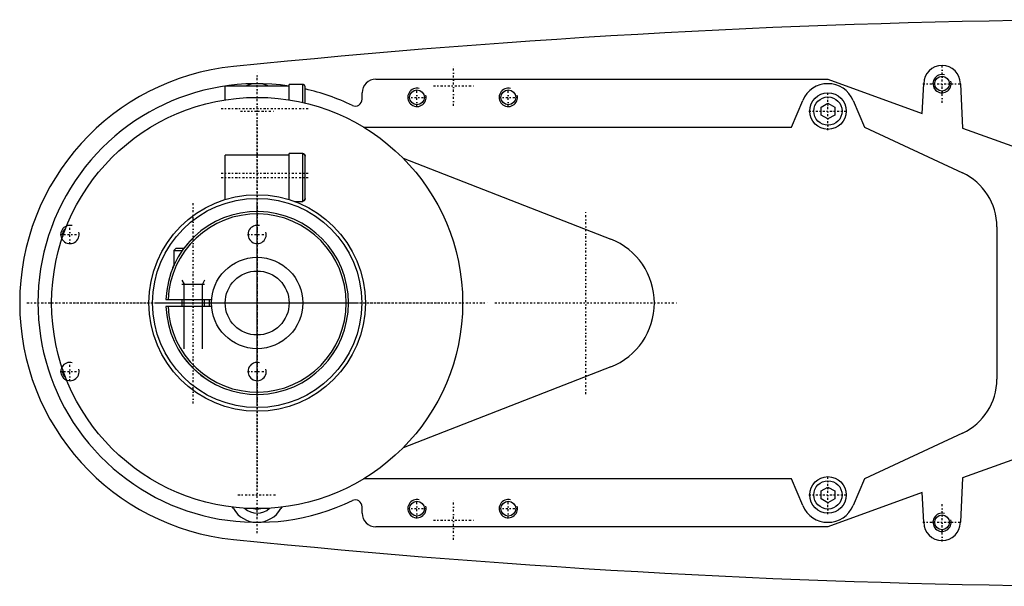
# Model space of a CAD drawing. Extents: x -602 to 139, y -105 to 105.
# Tile 1 of 6: x -602 to -386, y -62 to 62. Entities that reach past the tile are written whole.
import ezdxf

# ---------------------------------------------------------------- set-up
doc = ezdxf.new("R2010")
doc.units = 0
doc.linetypes.add('CENTER', pattern=[1.5, 0.45, -0.5, 0.05, -0.5])
for name, color, linetype in [('AM_0', 7, 'CONTINUOUS'), ('AM_10', 7, 'CONTINUOUS'), ('AM_7', 7, 'CENTER')]:
    doc.layers.add(name, color=color, linetype=linetype)

msp = doc.modelspace()

# ---------------------------------------------------------------- linework, layer by layer
at = {"layer": 'AM_0', "color": 7, "linetype": 'CONTINUOUS'}
for p, q in [((-540.5, 47.83), (-543, 47.83)), ((-543, 44.45), (-543, 47.83)), ((-540.5, 47.81), (-540.5, 47.83)), ((-540, 47.81), (-540.5, 47.81)), ((-540, 43.88), (-540, 47.81)), ((-524, 49), (-425, 49)), ((-425, 49), (-404.35, 41.5)), ((-404.35, 41.5), (-404, 48)), ((-396, 48), (-395.5, 38.29)), ((-543, 47.42), (-557, 47.42)), ((-557, 44.45), (-557, 47.42)), ((-539.5, 43.76), (-539.5, 47.31)), ((-527, 44.59), (-527, 46)), ((-433, 38.5), (-430.52, 44.34)), ((-426.5, 42.87), (-425, 43.73)), ((-425, 43.73), (-423.5, 42.87)), ((-419.48, 44.34), (-417, 38.5)), ((-426.5, 41.13), (-426.5, 42.87)), ((-425, 40.27), (-426.5, 41.13)), ((-423.5, 41.13), (-425, 40.27)), ((-423.5, 42.87), (-423.5, 41.13)), ((-526.7, 38.5), (-433, 38.5)), ((-417, 38.5), (-395.51, 28.48)), ((-395.5, 38.29), (-384.75, 34.38)), ((-543, 32.35), (-557, 32.35)), ((-557, 22.65), (-557, 32.35)), ((-540, 32.75), (-543, 32.75)), ((-543, 22.64), (-543, 32.75)), ((-540, 22.25), (-540, 32.75)), ((-539.5, 22.84), (-539.5, 32.16)), ((-518.04, 31.68), (-472.56, 13.98)), ((-557, 22.65), (-556.98, 22.65)), ((-543.02, 22.65), (-543, 22.65)), ((-541.84, 22.25), (-540, 22.25)), ((-388, 16.7), (-388, -16.7)), ((-567.75, 12), (-568.25, 11.5)), ((-568.25, 11.5), (-568.25, 8.18)), ((-568.25, 11.5), (-566.36, 11.5)), ((-567.75, 12), (-566, 12)), ((-569.99, 0.75), (-559.97, 0.75)), ((-566.5, 0.75), (-566.5, -0.75)), ((-561.5, -0.75), (-561.5, 0.75)), ((-559.97, -0.75), (-569.99, -0.75)), ((-472.56, -13.98), (-518.04, -31.68)), ((-395.51, -28.48), (-417, -38.5)), ((-384.75, -34.38), (-395.5, -38.29)), ((-433, -38.5), (-526.7, -38.5)), ((-430.52, -44.34), (-433, -38.5)), ((-417, -38.5), (-419.48, -44.34)), ((-395.5, -38.29), (-396, -48)), ((-426.5, -41.13), (-425, -40.27)), ((-425, -40.27), (-423.5, -41.13)), ((-426.5, -42.87), (-426.5, -41.13)), ((-425, -43.73), (-426.5, -42.87)), ((-404.35, -41.5), (-425, -49)), ((-423.5, -42.87), (-425, -43.73)), ((-423.5, -41.13), (-423.5, -42.87)), ((-404, -48), (-404.35, -41.5)), ((-555.19, -45), (-555.38, -44.68)), ((-544.62, -44.68), (-544.81, -45)), ((-527, -46), (-527, -44.59)), ((-425, -49), (-524, -49))]:
    msp.add_line(p, q, dxfattribs=at)
for points in [[(-539.5, 47.31, 0), (-539.5, 47.31, 0), (-539.5, 47.32, 0), (-539.5, 47.33, 0), (-539.5, 47.33, 0), (-539.5, 47.33, 0), (-539.5, 47.34, 0), (-539.5, 47.35, 0), (-539.5, 47.35, 0), (-539.5, 47.36, 0), (-539.5, 47.37, 0), (-539.5, 47.37, 0), (-539.5, 47.38, 0), (-539.51, 47.38, 0), (-539.51, 47.39, 0), (-539.51, 47.4, 0), (-539.51, 47.41, 0), (-539.51, 47.41, 0), (-539.51, 47.42, 0), (-539.51, 47.42, 0), (-539.51, 47.43, 0), (-539.52, 47.43, 0), (-539.52, 47.44, 0), (-539.52, 47.44, 0), (-539.52, 47.45, 0), (-539.52, 47.46, 0), (-539.52, 47.46, 0), (-539.52, 47.46, 0), (-539.53, 47.47, 0), (-539.53, 47.48, 0), (-539.53, 47.48, 0), (-539.53, 47.49, 0), (-539.54, 47.5, 0), (-539.54, 47.5, 0), (-539.54, 47.5, 0), (-539.54, 47.51, 0), (-539.54, 47.52, 0), (-539.55, 47.52, 0), (-539.55, 47.53, 0), (-539.55, 47.54, 0), (-539.56, 47.54, 0), (-539.56, 47.54, 0), (-539.56, 47.55, 0), (-539.56, 47.55, 0), (-539.57, 47.56, 0), (-539.57, 47.57, 0), (-539.58, 47.57, 0), (-539.58, 47.58, 0), (-539.58, 47.58, 0), (-539.58, 47.59, 0), (-539.59, 47.59, 0), (-539.59, 47.6, 0), (-539.6, 47.6, 0), (-539.6, 47.61, 0), (-539.6, 47.61, 0), (-539.61, 47.62, 0), (-539.61, 47.62, 0), (-539.62, 47.63, 0), (-539.62, 47.63, 0), (-539.62, 47.64, 0), (-539.63, 47.64, 0), (-539.63, 47.65, 0), (-539.63, 47.65, 0), (-539.64, 47.66, 0), (-539.64, 47.66, 0), (-539.65, 47.66, 0), (-539.65, 47.67, 0), (-539.65, 47.67, 0), (-539.66, 47.67, 0), (-539.66, 47.68, 0), (-539.66, 47.68, 0), (-539.67, 47.68, 0), (-539.67, 47.69, 0), (-539.68, 47.69, 0), (-539.69, 47.7, 0), (-539.69, 47.7, 0), (-539.69, 47.71, 0), (-539.7, 47.71, 0), (-539.7, 47.71, 0), (-539.71, 47.72, 0), (-539.72, 47.72, 0), (-539.72, 47.73, 0), (-539.73, 47.73, 0), (-539.73, 47.73, 0), (-539.73, 47.73, 0), (-539.74, 47.74, 0), (-539.75, 47.74, 0), (-539.75, 47.74, 0), (-539.76, 47.75, 0), (-539.77, 47.75, 0), (-539.77, 47.75, 0), (-539.77, 47.76, 0), (-539.78, 47.76, 0), (-539.79, 47.76, 0), (-539.79, 47.76, 0), (-539.8, 47.77, 0), (-539.81, 47.77, 0), (-539.81, 47.77, 0), (-539.81, 47.77, 0), (-539.82, 47.78, 0), (-539.82, 47.78, 0), (-539.83, 47.78, 0), (-539.84, 47.78, 0), (-539.84, 47.79, 0), (-539.85, 47.79, 0), (-539.85, 47.79, 0), (-539.86, 47.79, 0), (-539.87, 47.79, 0), (-539.87, 47.79, 0), (-539.87, 47.79, 0), (-539.88, 47.8, 0), (-539.89, 47.8, 0), (-539.89, 47.8, 0), (-539.89, 47.8, 0), (-539.9, 47.8, 0), (-539.91, 47.8, 0), (-539.92, 47.8, 0), (-539.92, 47.8, 0), (-539.93, 47.81, 0), (-539.94, 47.81, 0), (-539.94, 47.81, 0), (-539.95, 47.81, 0), (-539.95, 47.81, 0), (-539.96, 47.81, 0), (-539.97, 47.81, 0), (-539.98, 47.81, 0), (-539.98, 47.81, 0), (-539.98, 47.81, 0), (-539.99, 47.81, 0), (-540, 47.81, 0), (-540, 47.81, 0)], [(-539.5, 32.16, 0), (-539.5, 32.17, 0), (-539.5, 32.17, 0), (-539.5, 32.18, 0), (-539.5, 32.19, 0), (-539.5, 32.19, 0), (-539.5, 32.2, 0), (-539.5, 32.2, 0), (-539.5, 32.21, 0), (-539.5, 32.22, 0), (-539.5, 32.23, 0), (-539.5, 32.23, 0), (-539.5, 32.23, 0), (-539.51, 32.24, 0), (-539.51, 32.25, 0), (-539.51, 32.25, 0), (-539.51, 32.26, 0), (-539.51, 32.27, 0), (-539.51, 32.27, 0), (-539.51, 32.28, 0), (-539.51, 32.28, 0), (-539.52, 32.29, 0), (-539.52, 32.3, 0), (-539.52, 32.3, 0), (-539.52, 32.31, 0), (-539.52, 32.31, 0), (-539.52, 32.32, 0), (-539.52, 32.32, 0), (-539.53, 32.33, 0), (-539.53, 32.33, 0), (-539.53, 32.34, 0), (-539.53, 32.35, 0), (-539.54, 32.35, 0), (-539.54, 32.36, 0), (-539.54, 32.36, 0), (-539.54, 32.37, 0), (-539.54, 32.37, 0), (-539.55, 32.38, 0), (-539.55, 32.39, 0), (-539.55, 32.39, 0), (-539.56, 32.4, 0), (-539.56, 32.4, 0), (-539.56, 32.41, 0), (-539.56, 32.41, 0), (-539.57, 32.42, 0), (-539.57, 32.43, 0), (-539.58, 32.43, 0), (-539.58, 32.44, 0), (-539.58, 32.44, 0), (-539.58, 32.44, 0), (-539.59, 32.45, 0), (-539.59, 32.46, 0), (-539.6, 32.46, 0), (-539.6, 32.47, 0), (-539.6, 32.47, 0), (-539.6, 32.48, 0), (-539.61, 32.48, 0), (-539.61, 32.49, 0), (-539.62, 32.49, 0), (-539.62, 32.5, 0), (-539.63, 32.5, 0), (-539.63, 32.51, 0), (-539.63, 32.51, 0), (-539.64, 32.51, 0), (-539.64, 32.52, 0), (-539.65, 32.52, 0), (-539.65, 32.52, 0), (-539.65, 32.53, 0), (-539.66, 32.53, 0), (-539.66, 32.54, 0), (-539.66, 32.54, 0), (-539.67, 32.54, 0), (-539.67, 32.55, 0), (-539.68, 32.55, 0), (-539.68, 32.56, 0), (-539.69, 32.56, 0), (-539.69, 32.57, 0), (-539.7, 32.57, 0), (-539.7, 32.57, 0), (-539.71, 32.58, 0), (-539.71, 32.58, 0), (-539.72, 32.59, 0), (-539.73, 32.59, 0), (-539.73, 32.59, 0), (-539.73, 32.59, 0), (-539.74, 32.6, 0), (-539.75, 32.6, 0), (-539.75, 32.61, 0), (-539.76, 32.61, 0), (-539.77, 32.61, 0), (-539.77, 32.61, 0), (-539.77, 32.62, 0), (-539.78, 32.62, 0), (-539.78, 32.62, 0), (-539.79, 32.63, 0), (-539.8, 32.63, 0), (-539.8, 32.63, 0), (-539.81, 32.63, 0), (-539.81, 32.63, 0), (-539.82, 32.64, 0), (-539.82, 32.64, 0), (-539.83, 32.64, 0), (-539.84, 32.64, 0), (-539.84, 32.65, 0), (-539.85, 32.65, 0), (-539.85, 32.65, 0), (-539.86, 32.65, 0), (-539.87, 32.65, 0), (-539.87, 32.65, 0), (-539.87, 32.66, 0), (-539.88, 32.66, 0), (-539.89, 32.66, 0), (-539.89, 32.66, 0), (-539.89, 32.66, 0), (-539.9, 32.66, 0), (-539.91, 32.66, 0), (-539.92, 32.67, 0), (-539.92, 32.67, 0), (-539.93, 32.67, 0), (-539.94, 32.67, 0), (-539.94, 32.67, 0), (-539.95, 32.67, 0), (-539.95, 32.67, 0), (-539.96, 32.67, 0), (-539.97, 32.67, 0), (-539.98, 32.67, 0), (-539.98, 32.67, 0), (-539.98, 32.67, 0), (-539.99, 32.67, 0), (-540, 32.67, 0), (-540, 32.67, 0)], [(-539.94, 32.67, 0), (-539.94, 32.67, 0), (-539.93, 32.67, 0), (-539.92, 32.67, 0), (-539.91, 32.66, 0), (-539.91, 32.66, 0), (-539.9, 32.66, 0), (-539.89, 32.66, 0), (-539.89, 32.66, 0), (-539.88, 32.66, 0), (-539.87, 32.65, 0), (-539.86, 32.65, 0), (-539.86, 32.65, 0), (-539.85, 32.65, 0), (-539.84, 32.65, 0), (-539.84, 32.64, 0), (-539.83, 32.64, 0), (-539.82, 32.64, 0), (-539.82, 32.64, 0), (-539.81, 32.64, 0), (-539.81, 32.63, 0), (-539.8, 32.63, 0), (-539.8, 32.63, 0)], [(-539.77, 32.62, 0), (-539.76, 32.61, 0), (-539.73, 32.59, 0), (-539.71, 32.58, 0), (-539.69, 32.57, 0), (-539.68, 32.56, 0), (-539.66, 32.54, 0), (-539.64, 32.52, 0), (-539.62, 32.49, 0), (-539.6, 32.47, 0), (-539.58, 32.44, 0), (-539.57, 32.43, 0), (-539.57, 32.41, 0), (-539.55, 32.39, 0), (-539.54, 32.36, 0), (-539.53, 32.33, 0), (-539.52, 32.3, 0), (-539.51, 32.27, 0), (-539.51, 32.26, 0), (-539.51, 32.24, 0), (-539.5, 32.21, 0), (-539.5, 32.18, 0), (-539.5, 32.16, 0)], [(-540, 22.33, 0), (-540, 22.33, 0), (-539.99, 22.33, 0), (-539.98, 22.33, 0), (-539.98, 22.33, 0), (-539.98, 22.33, 0), (-539.97, 22.33, 0), (-539.96, 22.33, 0), (-539.95, 22.33, 0), (-539.95, 22.33, 0), (-539.94, 22.33, 0), (-539.94, 22.33, 0), (-539.93, 22.33, 0), (-539.92, 22.33, 0), (-539.92, 22.33, 0), (-539.91, 22.34, 0), (-539.9, 22.34, 0), (-539.89, 22.34, 0), (-539.89, 22.34, 0), (-539.89, 22.34, 0), (-539.88, 22.34, 0), (-539.87, 22.34, 0), (-539.87, 22.35, 0), (-539.87, 22.35, 0), (-539.86, 22.35, 0), (-539.85, 22.35, 0), (-539.85, 22.35, 0), (-539.84, 22.35, 0), (-539.84, 22.36, 0), (-539.83, 22.36, 0), (-539.82, 22.36, 0), (-539.82, 22.36, 0), (-539.81, 22.37, 0), (-539.81, 22.37, 0), (-539.8, 22.37, 0), (-539.8, 22.37, 0), (-539.79, 22.37, 0), (-539.78, 22.38, 0), (-539.78, 22.38, 0), (-539.77, 22.38, 0), (-539.77, 22.39, 0), (-539.77, 22.39, 0), (-539.76, 22.39, 0), (-539.75, 22.39, 0), (-539.75, 22.4, 0), (-539.74, 22.4, 0), (-539.73, 22.41, 0), (-539.73, 22.41, 0), (-539.73, 22.41, 0), (-539.72, 22.41, 0), (-539.71, 22.42, 0), (-539.71, 22.42, 0), (-539.7, 22.43, 0), (-539.7, 22.43, 0), (-539.69, 22.43, 0), (-539.69, 22.44, 0), (-539.68, 22.44, 0), (-539.68, 22.45, 0), (-539.67, 22.45, 0), (-539.67, 22.46, 0), (-539.66, 22.46, 0), (-539.66, 22.46, 0), (-539.66, 22.47, 0), (-539.65, 22.47, 0), (-539.65, 22.48, 0), (-539.65, 22.48, 0), (-539.64, 22.48, 0), (-539.64, 22.49, 0), (-539.63, 22.49, 0), (-539.63, 22.49, 0), (-539.63, 22.5, 0), (-539.62, 22.5, 0), (-539.62, 22.51, 0), (-539.61, 22.51, 0), (-539.61, 22.52, 0), (-539.6, 22.52, 0), (-539.6, 22.53, 0), (-539.6, 22.53, 0), (-539.6, 22.54, 0), (-539.59, 22.54, 0), (-539.59, 22.55, 0), (-539.58, 22.56, 0), (-539.58, 22.56, 0), (-539.58, 22.56, 0), (-539.58, 22.57, 0), (-539.57, 22.57, 0), (-539.57, 22.58, 0), (-539.56, 22.59, 0), (-539.56, 22.59, 0), (-539.56, 22.6, 0), (-539.56, 22.6, 0), (-539.55, 22.61, 0), (-539.55, 22.61, 0), (-539.55, 22.62, 0), (-539.54, 22.63, 0), (-539.54, 22.63, 0), (-539.54, 22.64, 0), (-539.54, 22.64, 0), (-539.54, 22.65, 0), (-539.53, 22.65, 0), (-539.53, 22.66, 0), (-539.53, 22.67, 0), (-539.53, 22.67, 0), (-539.52, 22.68, 0), (-539.52, 22.68, 0), (-539.52, 22.69, 0), (-539.52, 22.69, 0), (-539.52, 22.7, 0), (-539.52, 22.7, 0), (-539.52, 22.71, 0), (-539.51, 22.72, 0), (-539.51, 22.72, 0), (-539.51, 22.73, 0), (-539.51, 22.73, 0), (-539.51, 22.74, 0), (-539.51, 22.75, 0), (-539.51, 22.75, 0), (-539.51, 22.76, 0), (-539.5, 22.77, 0), (-539.5, 22.77, 0), (-539.5, 22.77, 0), (-539.5, 22.78, 0), (-539.5, 22.79, 0), (-539.5, 22.8, 0), (-539.5, 22.8, 0), (-539.5, 22.81, 0), (-539.5, 22.81, 0), (-539.5, 22.82, 0), (-539.5, 22.83, 0), (-539.5, 22.83, 0), (-539.5, 22.84, 0)], [(-539.8, 22.37, 0), (-539.8, 22.37, 0), (-539.81, 22.36, 0), (-539.82, 22.36, 0), (-539.83, 22.36, 0), (-539.83, 22.36, 0), (-539.84, 22.35, 0), (-539.86, 22.35, 0), (-539.87, 22.35, 0), (-539.88, 22.34, 0), (-539.89, 22.34, 0), (-539.9, 22.34, 0), (-539.9, 22.34, 0), (-539.91, 22.34, 0), (-539.92, 22.33, 0), (-539.94, 22.33, 0), (-539.95, 22.33, 0), (-539.96, 22.33, 0), (-539.97, 22.33, 0), (-539.97, 22.33, 0), (-539.98, 22.33, 0), (-539.99, 22.33, 0), (-540, 22.33, 0)], [(-539.61, 22.52, 0), (-539.61, 22.52, 0), (-539.62, 22.51, 0), (-539.62, 22.5, 0), (-539.63, 22.5, 0), (-539.63, 22.49, 0), (-539.64, 22.48, 0), (-539.65, 22.47, 0), (-539.66, 22.47, 0), (-539.67, 22.46, 0), (-539.68, 22.45, 0), (-539.68, 22.44, 0), (-539.69, 22.44, 0), (-539.69, 22.43, 0), (-539.71, 22.43, 0), (-539.72, 22.42, 0), (-539.73, 22.41, 0), (-539.74, 22.4, 0), (-539.74, 22.4, 0), (-539.75, 22.4, 0), (-539.76, 22.39, 0), (-539.77, 22.39, 0), (-539.77, 22.38, 0)], [(-539.5, 22.84, 0), (-539.5, 22.83, 0), (-539.5, 22.81, 0), (-539.5, 22.79, 0), (-539.5, 22.79, 0), (-539.5, 22.78, 0), (-539.51, 22.76, 0), (-539.51, 22.74, 0), (-539.51, 22.72, 0), (-539.52, 22.71, 0), (-539.52, 22.69, 0), (-539.52, 22.68, 0), (-539.53, 22.67, 0), (-539.53, 22.66, 0), (-539.54, 22.64, 0), (-539.54, 22.63, 0), (-539.55, 22.61, 0), (-539.56, 22.6, 0), (-539.56, 22.59, 0), (-539.57, 22.58, 0), (-539.58, 22.57, 0), (-539.59, 22.55, 0), (-539.59, 22.54, 0)], [(-566, 12, 0), (-565.95, 12.07, 0), (-565.85, 12.2, 0), (-565.74, 12.34, 0), (-565.69, 12.4, 0), (-565.64, 12.47, 0), (-565.53, 12.6, 0), (-565.42, 12.73, 0), (-565.31, 12.86, 0), (-565.2, 12.99, 0), (-565.09, 13.12, 0), (-565.04, 13.19, 0), (-564.98, 13.25, 0), (-564.87, 13.38, 0), (-564.75, 13.5, 0), (-564.64, 13.63, 0), (-564.52, 13.75, 0), (-564.41, 13.87, 0), (-564.35, 13.93, 0), (-564.29, 13.99, 0), (-564.17, 14.11, 0), (-564.06, 14.23, 0), (-564, 14.28, 0)], [(-568.5, 7.6, 0), (-568.5, 7.6, 0), (-568.5, 7.6, 0), (-568.49, 7.61, 0), (-568.49, 7.62, 0), (-568.49, 7.63, 0), (-568.48, 7.64, 0), (-568.47, 7.67, 0), (-568.46, 7.69, 0), (-568.45, 7.72, 0), (-568.44, 7.75, 0), (-568.43, 7.77, 0), (-568.42, 7.78, 0), (-568.41, 7.82, 0), (-568.39, 7.86, 0), (-568.37, 7.9, 0), (-568.35, 7.95, 0), (-568.33, 8, 0), (-568.32, 8.02, 0), (-568.31, 8.05, 0), (-568.29, 8.1, 0), (-568.26, 8.15, 0), (-568.25, 8.18, 0)], [(-561.5, -16.36, 0), (-561.5, -16.36, 0), (-561.5, -16.36, 0), (-561.51, -16.36, 0), (-561.51, -16.35, 0), (-561.52, -16.35, 0), (-561.53, -16.34, 0), (-561.55, -16.33, 0), (-561.56, -16.32, 0), (-561.59, -16.3, 0), (-561.61, -16.29, 0), (-561.62, -16.28, 0), (-561.64, -16.27, 0), (-561.67, -16.24, 0), (-561.7, -16.22, 0), (-561.73, -16.2, 0), (-561.77, -16.17, 0), (-561.81, -16.14, 0), (-561.83, -16.12, 0), (-561.85, -16.11, 0), (-561.9, -16.08, 0), (-561.94, -16.04, 0), (-561.97, -16.02, 0), (-561.99, -16.01, 0), (-562.04, -15.97, 0), (-562.09, -15.93, 0), (-562.12, -15.91, 0), (-562.14, -15.89, 0), (-562.19, -15.85, 0), (-562.25, -15.81, 0), (-562.3, -15.77, 0), (-562.36, -15.73, 0), (-562.41, -15.68, 0), (-562.44, -15.66, 0), (-562.47, -15.63, 0), (-562.53, -15.59, 0), (-562.59, -15.54, 0), (-562.65, -15.49, 0), (-562.72, -15.44, 0), (-562.78, -15.38, 0), (-562.81, -15.36, 0), (-562.85, -15.33, 0), (-562.91, -15.28, 0), (-562.98, -15.22, 0), (-563.04, -15.16, 0), (-563.11, -15.11, 0), (-563.17, -15.05, 0), (-563.21, -15.02, 0), (-563.24, -14.99, 0), (-563.31, -14.93, 0), (-563.37, -14.87, 0), (-563.44, -14.81, 0), (-563.5, -14.75, 0), (-563.57, -14.69, 0), (-563.6, -14.66, 0), (-563.64, -14.63, 0), (-563.7, -14.57, 0), (-563.77, -14.51, 0), (-563.83, -14.45, 0), (-563.89, -14.39, 0), (-563.95, -14.33, 0), (-563.98, -14.3, 0), (-564.02, -14.27, 0), (-564.08, -14.21, 0), (-564.14, -14.15, 0), (-564.17, -14.12, 0), (-564.2, -14.08, 0), (-564.26, -14.02, 0), (-564.32, -13.96, 0), (-564.35, -13.93, 0), (-564.38, -13.9, 0), (-564.45, -13.83, 0), (-564.51, -13.77, 0), (-564.57, -13.7, 0), (-564.63, -13.64, 0), (-564.69, -13.57, 0), (-564.72, -13.54, 0), (-564.75, -13.5, 0), (-564.81, -13.44, 0), (-564.87, -13.37, 0), (-564.93, -13.31, 0), (-564.99, -13.24, 0), (-565.05, -13.17, 0), (-565.08, -13.14, 0), (-565.11, -13.11, 0), (-565.16, -13.04, 0), (-565.22, -12.98, 0), (-565.27, -12.91, 0), (-565.33, -12.85, 0), (-565.38, -12.78, 0), (-565.41, -12.75, 0), (-565.44, -12.72, 0), (-565.49, -12.65, 0), (-565.54, -12.59, 0), (-565.59, -12.53, 0), (-565.64, -12.47, 0), (-565.69, -12.41, 0), (-565.71, -12.38, 0), (-565.73, -12.35, 0), (-565.78, -12.29, 0), (-565.83, -12.23, 0), (-565.87, -12.17, 0), (-565.91, -12.12, 0), (-565.95, -12.06, 0), (-565.97, -12.03, 0), (-565.99, -12.01, 0), (-566.04, -11.95, 0), (-566.08, -11.9, 0), (-566.1, -11.87, 0), (-566.11, -11.85, 0), (-566.15, -11.79, 0), (-566.19, -11.74, 0), (-566.21, -11.72, 0), (-566.23, -11.69, 0), (-566.26, -11.65, 0), (-566.29, -11.6, 0), (-566.32, -11.56, 0), (-566.35, -11.52, 0), (-566.38, -11.48, 0), (-566.39, -11.46, 0), (-566.4, -11.45, 0), (-566.42, -11.42, 0), (-566.44, -11.39, 0), (-566.46, -11.37, 0), (-566.47, -11.34, 0), (-566.48, -11.33, 0), (-566.49, -11.32, 0), (-566.49, -11.32, 0), (-566.5, -11.31, 0), (-566.5, -11.3, 0), (-566.5, -11.3, 0)]]:
    msp.add_polyline3d(points, dxfattribs=at)
for centre, radius in [((-400, 48), 1.62), ((-515, 45), 1.62), ((-495, 45), 1.62), ((-425, 42), 4), ((-550, 0), 45), ((-425, 42), 3.1), ((-550, 0), 23.7), ((-550, 0), 22.9), ((-550, 0), 10), ((-550, 0), 7), ((-425, -42), 4), ((-425, -42), 3.1), ((-515, -45), 1.62), ((-495, -45), 1.62), ((-400, -48), 1.62)]:
    msp.add_circle(centre, radius, dxfattribs=at)
for centre, radius, start, end in [((-352.42, -1937.95), 2000, 90.38915, 95.81789), ((-400, 48), 4, 0, 180), ((-550, 0), 52, 95.6838, 264.3162), ((-550, 0), 48, 81.6145, 295.7435), ((-550, 42), 6, 64.7113, 115.2887), ((-524, 46), 3, 90, 180), ((-425, 42), 6, 22.9682, 157.0318), ((-550, 0), 48, 64.2565, 77.3644), ((-528.5, 44.59), 1.5, 244.2565, 0), ((-401, 16.7), 13, 0, 65), ((-550, 0), 20, 182.1491, 177.8509), ((-550, 0), 19.5, 182.2042, 177.7958), ((-591, 15), 1.62, 125.21, 194.5995), ((-478, 0), 15, 291.2667, 68.7333), ((-550, 0), 10.5, 175.904, 184.096), ((-591, -15), 1.62, 165.4005, 234.79), ((-401, -16.7), 13, 295, 0), ((-528.5, -44.59), 1.5, 0, 115.7435), ((-550, -42), 6, 210.032, 329.968), ((-550, -42), 4, 226.8166, 313.1834), ((-550, -42), 3.1, 254.8839, 285.1161), ((-425, -42), 6, 202.9682, 337.0318), ((-524, -46), 3, 180, 270), ((-400, -48), 4, 180, 0), ((-352.42, 1937.95), 2000, 264.18211, 269.61085)]:
    msp.add_arc(centre, radius, start, end, dxfattribs=at)
at = {"layer": 'AM_10', "color": 7, "linetype": 'CONTINUOUS'}
for p, q in [((-566.5, 5), (-566.01, 4.15)), ((-561.5, 5), (-561.99, 4.15)), ((-566.5, 4.15), (-561.5, 4.15)), ((-566.01, -10), (-566.01, 4.15)), ((-561.99, -10), (-561.99, 4.15))]:
    msp.add_line(p, q, dxfattribs=at)
for centre in [(-400, 48), (-515, 45), (-495, 45), (-591, 15), (-550, 15), (-591, -15), (-550, -15), (-515, -45), (-495, -45), (-400, -48)]:
    msp.add_arc(centre, 2, 75, 15, dxfattribs=at)
at = {"layer": 'AM_7', "color": 4, "linetype": 'CENTER'}
for p, q in [((-507, 43.14), (-507, 51.86)), ((-400, 43.8), (-400, 52.2)), ((-550, -50.4), (-550, 50.4)), ((-511.36, 47.5), (-502.64, 47.5)), ((-404.2, 48), (-395.8, 48)), ((-550, -47.25), (-550, 47.25)), ((-515, 42.9), (-515, 47.1)), ((-495, 42.9), (-495, 47.1)), ((-425, 37.8), (-425, 46.2)), ((-517.1, 45), (-512.9, 45)), ((-497.1, 45), (-492.9, 45)), ((-557.88, 42.58), (-538.62, 42.58)), ((-553.67, 42), (-546.33, 42)), ((-429.2, 42), (-420.8, 42)), ((-550, -40.24), (-550, 40.24)), ((-557.88, 28.4), (-538.62, 28.4)), ((-557.88, 28.4), (-538.62, 28.4)), ((-557.88, 27.5), (-538.62, 27.5)), ((-550, -26.41), (-550, 26.41)), ((-564, -22), (-564, 22)), ((-550, -22.05), (-550, 22.05)), ((-550, -21), (-550, 21)), ((-478, -19.95), (-478, 19.95)), ((-591, 12.9), (-591, 17.1)), ((-593.1, 15), (-588.9, 15)), ((-552.1, 15), (-547.9, 15)), ((-576.41, 0), (-523.59, 0)), ((-497.95, 0), (-458.05, 0)), ((-600.4, 0), (-499.6, 0)), ((-597.25, 0), (-502.75, 0)), ((-590.24, 0), (-509.76, 0)), ((-572.05, 0), (-527.95, 0)), ((-571, 0), (-529, 0)), ((-591, -17.1), (-591, -12.9)), ((-593.1, -15), (-588.9, -15)), ((-552.1, -15), (-547.9, -15)), ((-425, -46.2), (-425, -37.8)), ((-554.2, -42), (-545.8, -42)), ((-515, -47.1), (-515, -42.9)), ((-495, -47.1), (-495, -42.9)), ((-429.2, -42), (-420.8, -42)), ((-517.1, -45), (-512.9, -45)), ((-507, -51.86), (-507, -43.14)), ((-497.1, -45), (-492.9, -45)), ((-400, -52.2), (-400, -43.8)), ((-511.36, -47.5), (-502.64, -47.5)), ((-404.2, -48), (-395.8, -48))]:
    msp.add_line(p, q, dxfattribs=at)

doc.saveas('drawing.dxf')
